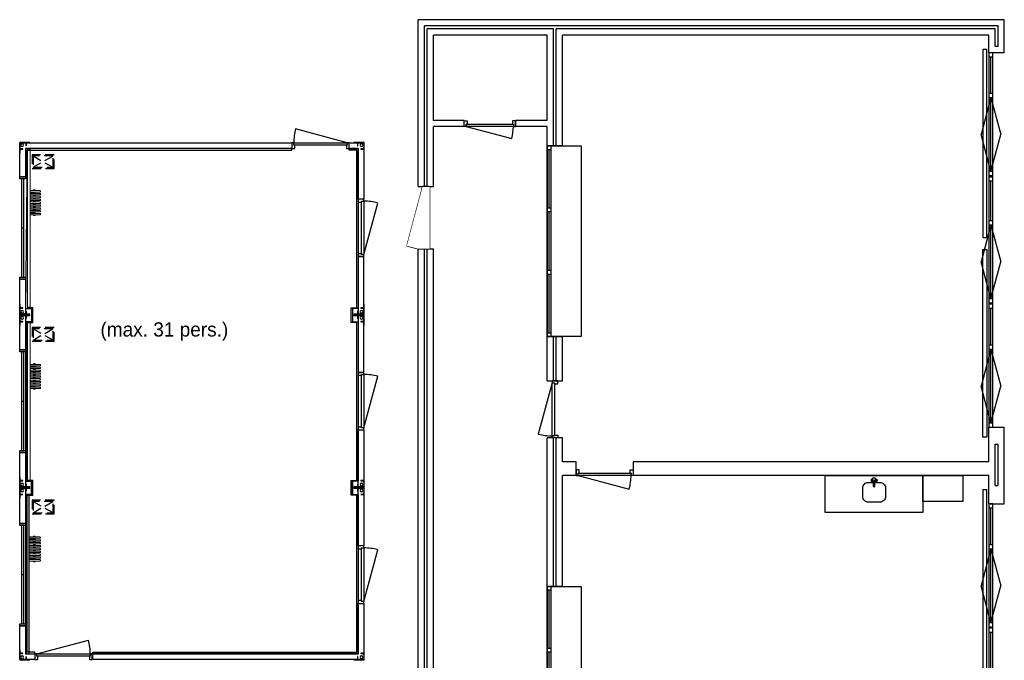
# Model space of a CAD drawing. Header units: millimetres. Extents: x 99042 to 133692, y 60634 to 91186.
# Tile 3 of 3: x 113574 to 130892, y 79927 to 91186. Entities that reach past the tile are written whole.
import ezdxf

# ---------------------------------------------------------------- set-up
doc = ezdxf.new("R2010")
doc.units = ezdxf.units.MM
doc.header["$LTSCALE"] = 100
doc.set_wipeout_variables(frame=1)
doc.linetypes.add('HIDDEN2', pattern=[4.7625, 3.175, -1.5875])
for name, color, linetype, lineweight in [('A-GENM', 8, 'Continuous', 9), ('AL51----_M-EQPM', 1, 'Continuous', 9), ('VT$01----_TEKST', 7, 'Continuous', 13)]:
    doc.layers.add(name, color=color, linetype=linetype, lineweight=lineweight)
for name, color, linetype in [('AL21----_BUITENWAND', 3, 'Continuous'), ('AL22----_BINNENWAND', 2, 'Continuous'), ('AL31----_BUITENKOZIJNEN', 1, 'Continuous'), ('AL32----_BINNENKOZIJNEN', 1, 'Continuous'), ('AL33----_KRUIPLUIKEN', 8, 'HIDDEN2'), ('AL41----_BUITENWAND_AFWERKING', 7, 'Continuous'), ('AL51----_RADIATOREN', 8, 'Continuous'), ('AL74----_KEUKEN', 8, 'Continuous'), ('wipeout', 7, 'Continuous')]:
    doc.layers.add(name, color=color, linetype=linetype)
doc.styles.add('Simplex_IV25_B_3', font='txt', dxfattribs={"height": 250})

# ---------------------------------------------------------------- blocks, each defined once
blk = doc.blocks.new('*U10')
at = {"layer": 'AL32----_BINNENKOZIJNEN'}
blk.add_line((-865, -50), (-62, -265), dxfattribs=at)
for points in [[(-900, 50), (-850, 50), (-850, -9), (-865, -9), (-865, -50), (-900, -50)], [(0, 50), (-50, 50), (-50, -9), (-35, -9), (-35, -50), (0, -50)], [(-865, -50), (-865, -9), (-35, -9), (-35, -50), (-865, -50)]]:
    blk.add_lwpolyline(points, close=True, dxfattribs=at)
blk.add_arc((-915, -50), 880, 345.8426, 0, dxfattribs=at)
blk = doc.blocks.new('*U8')
at = {"layer": 'AL32----_BINNENKOZIJNEN'}
blk.add_line((-965, -50), (-67, -291), dxfattribs=at)
for points in [[(-1000, 50), (-1000, -50), (-965, -50), (-965, -9), (-950, -9), (-950, 50)], [(0, 50), (0, -50), (-35, -50), (-35, -9), (-50, -9), (-50, 50)], [(-965, -9), (-35, -9), (-35, -50), (-965, -50)]]:
    blk.add_lwpolyline(points, close=True, dxfattribs=at)
blk.add_arc((-965, -50), 930, 345, 0, dxfattribs=at)
blk = doc.blocks.new('*U11')
at = {"layer": 'AL31----_BUITENKOZIJNEN'}
blk.add_line((-35, 50), (-1026, 316), dxfattribs=at)
for points in [[(-1100, -50), (-1100, 50), (-1065, 50), (-1065, 9), (-1050, 9), (-1050, -50)], [(-1065, 9), (-35, 9), (-35, 50), (-1065, 50)], [(0, -50), (0, 50), (-35, 50), (-35, 9), (-50, 9), (-50, -50)]]:
    blk.add_lwpolyline(points, close=True, dxfattribs=at)
blk.add_arc((-135, 50), 930, 163.4053, 180, dxfattribs=at)
blk = doc.blocks.new('Kraan02')
for p, q in [((-48, 42), (-20, 26)), ((-43, 59), (-15, 42)), ((-22, 56), (-15, 63)), ((-15, 140), (15, 140)), ((22, 56), (15, 63)), ((43, 59), (15, 42)), ((48, 42), (20, 26))]:
    blk.add_line(p, q)
for points in [[(29, 17), (53, 32), (55, 42), (51, 55), (43, 69), (18, 54), (15, 42), (20, 26), (29, 17), (15, 0), (-15, 0), (-29, 17), (-53, 32), (-55, 42), (-51, 55), (-43, 69), (-18, 54), (-15, 42), (-20, 26), (-29, 17)], [(-53, 32), (-48, 42), (-43, 59), (-43, 69)], [(53, 32), (48, 42), (43, 59), (43, 69)]]:
    blk.add_lwpolyline(points)
blk.add_lwpolyline([(15, 44), (15, 140, 1), (-15, 140), (-15, 44)], format="xyb")
blk.add_lwpolyline([(-15, 140), (-15, 135), (15, 135), (15, 140)], close=True)
blk = doc.blocks.new('NLRS-60-GM-Wandgoot - NLRS-60-GM-Wandgoot-21419921-00 begane grond-BA')
at = {"layer": 'A-GENM'}
for p, q in [((0, -50), (0, 0)), ((2779, 0), (0, 0)), ((0, -50), (2779, -50)), ((2779, 0), (2779, -50))]:
    blk.add_line(p, q, dxfattribs=at)
blk = doc.blocks.new('HVAC_Heaters_Finimetal_Teolys_EN - D6-21368416-00 begane grond-BA')
at = {"layer": 'AL51----_M-EQPM'}
for p, q in [((9406, 20488), (9397, 20488)), ((9397, 20475), (9406, 20475)), ((9617, 20519), (9456, 20519)), ((9456, 20494), (9617, 20494)), ((9513, 20488), (9456, 20488)), ((9456, 20475), (9513, 20475)), ((9617, 20469), (9456, 20469)), ((9456, 20444), (9617, 20444)), ((9511, 20532), (9511, 20519)), ((9541, 20532), (9511, 20532)), ((9511, 20494), (9511, 20482)), ((9511, 20482), (9511, 20469)), ((9511, 20444), (9511, 20432)), ((9541, 20482), (9512, 20482)), ((9512, 20482), (9541, 20482)), ((9541, 20519), (9541, 20532)), ((9541, 20482), (9541, 20494)), ((9541, 20469), (9541, 20482)), ((9541, 20432), (9541, 20444)), ((9622, 20519), (9617, 20519)), ((9617, 20494), (9620, 20494)), ((9622, 20469), (9617, 20469)), ((9617, 20444), (9620, 20444)), ((9634, 20501), (9634, 20513)), ((9634, 20451), (9634, 20463)), ((9617, 20419), (9456, 20419)), ((9456, 20394), (9617, 20394)), ((9617, 20369), (9456, 20369)), ((9456, 20344), (9617, 20344)), ((9617, 20319), (9456, 20319)), ((9456, 20294), (9617, 20294)), ((9617, 20269), (9456, 20269)), ((9511, 20432), (9541, 20432)), ((9511, 20432), (9511, 20419)), ((9541, 20432), (9511, 20432)), ((9511, 20394), (9511, 20382)), ((9511, 20382), (9541, 20382)), ((9511, 20382), (9511, 20369)), ((9541, 20382), (9511, 20382)), ((9511, 20344), (9511, 20332)), ((9511, 20332), (9541, 20332)), ((9511, 20332), (9511, 20319)), ((9541, 20332), (9511, 20332)), ((9511, 20294), (9511, 20282)), ((9511, 20282), (9541, 20282)), ((9511, 20282), (9511, 20269)), ((9541, 20282), (9511, 20282)), ((9541, 20419), (9541, 20432)), ((9541, 20382), (9541, 20394)), ((9541, 20369), (9541, 20382)), ((9541, 20332), (9541, 20344)), ((9541, 20319), (9541, 20332)), ((9541, 20282), (9541, 20294)), ((9541, 20269), (9541, 20282)), ((9622, 20419), (9617, 20419)), ((9617, 20394), (9620, 20394)), ((9622, 20369), (9617, 20369)), ((9617, 20344), (9620, 20344)), ((9622, 20319), (9617, 20319)), ((9617, 20294), (9620, 20294)), ((9622, 20269), (9617, 20269)), ((9634, 20401), (9634, 20413)), ((9634, 20351), (9634, 20363)), ((9634, 20301), (9634, 20313)), ((9634, 20251), (9634, 20263)), ((9406, 20138), (9397, 20138)), ((9397, 20125), (9406, 20125)), ((9456, 20244), (9617, 20244)), ((9617, 20219), (9456, 20219)), ((9456, 20194), (9617, 20194)), ((9617, 20169), (9456, 20169)), ((9456, 20144), (9617, 20144)), ((9513, 20138), (9456, 20138)), ((9456, 20125), (9513, 20125)), ((9617, 20119), (9456, 20119)), ((9456, 20094), (9617, 20094)), ((9511, 20244), (9511, 20232)), ((9511, 20232), (9541, 20232)), ((9511, 20232), (9511, 20219)), ((9541, 20232), (9511, 20232)), ((9511, 20194), (9511, 20182)), ((9511, 20182), (9541, 20182)), ((9511, 20182), (9511, 20169)), ((9541, 20182), (9511, 20182)), ((9511, 20144), (9511, 20132)), ((9511, 20132), (9511, 20119)), ((9511, 20094), (9511, 20082)), ((9512, 20132), (9541, 20132)), ((9541, 20132), (9512, 20132)), ((9541, 20232), (9541, 20244)), ((9541, 20219), (9541, 20232)), ((9541, 20182), (9541, 20194)), ((9541, 20169), (9541, 20182)), ((9541, 20132), (9541, 20144)), ((9541, 20119), (9541, 20132)), ((9541, 20082), (9541, 20094)), ((9617, 20244), (9620, 20244)), ((9622, 20219), (9617, 20219)), ((9617, 20194), (9620, 20194)), ((9622, 20169), (9617, 20169)), ((9617, 20144), (9620, 20144)), ((9622, 20119), (9617, 20119)), ((9617, 20094), (9620, 20094)), ((9634, 20201), (9634, 20213)), ((9634, 20151), (9634, 20163)), ((9634, 20101), (9634, 20113)), ((9511, 20082), (9541, 20082))]:
    blk.add_line(p, q, dxfattribs=at)
at = {"layer": 'AL51----_M-EQPM', "flags": 128}
for points in [[(9628, 20519), (9624, 20519), (9617, 20519)], [(9617, 20494), (9625, 20494), (9627, 20494)], [(9628, 20469), (9624, 20469), (9617, 20469)], [(9617, 20444), (9625, 20444), (9627, 20444)], [(9621, 20519), (9626, 20519), (9628, 20519)], [(9627, 20494), (9623, 20494), (9621, 20494)], [(9621, 20469), (9626, 20469), (9628, 20469)], [(9627, 20444), (9623, 20444), (9621, 20444)], [(9634, 20501), (9631, 20495), (9627, 20494)], [(9634, 20451), (9631, 20445), (9627, 20444)], [(9628, 20519), (9633, 20516), (9634, 20513)], [(9628, 20469), (9633, 20466), (9634, 20463)], [(9628, 20419), (9624, 20419), (9617, 20419)], [(9617, 20394), (9625, 20394), (9627, 20394)], [(9628, 20369), (9624, 20369), (9617, 20369)], [(9617, 20344), (9625, 20344), (9627, 20344)], [(9628, 20319), (9624, 20319), (9617, 20319)], [(9617, 20294), (9625, 20294), (9627, 20294)], [(9628, 20269), (9624, 20269), (9617, 20269)], [(9621, 20419), (9626, 20419), (9628, 20419)], [(9627, 20394), (9623, 20394), (9621, 20394)], [(9621, 20369), (9626, 20369), (9628, 20369)], [(9627, 20344), (9623, 20344), (9621, 20344)], [(9621, 20319), (9626, 20319), (9628, 20319)], [(9627, 20294), (9623, 20294), (9621, 20294)], [(9621, 20269), (9626, 20269), (9628, 20269)], [(9634, 20401), (9631, 20395), (9627, 20394)], [(9634, 20351), (9631, 20345), (9627, 20344)], [(9634, 20301), (9631, 20295), (9627, 20294)], [(9628, 20419), (9633, 20416), (9634, 20413)], [(9628, 20369), (9633, 20366), (9634, 20363)], [(9628, 20319), (9633, 20316), (9634, 20313)], [(9628, 20269), (9633, 20266), (9634, 20263)], [(9617, 20244), (9625, 20244), (9627, 20244)], [(9628, 20219), (9624, 20219), (9617, 20219)], [(9617, 20194), (9625, 20194), (9627, 20194)], [(9628, 20169), (9624, 20169), (9617, 20169)], [(9617, 20144), (9625, 20144), (9627, 20144)], [(9628, 20119), (9624, 20119), (9617, 20119)], [(9617, 20094), (9625, 20094), (9627, 20094)], [(9627, 20244), (9623, 20244), (9621, 20244)], [(9621, 20219), (9626, 20219), (9628, 20219)], [(9627, 20194), (9623, 20194), (9621, 20194)], [(9621, 20169), (9626, 20169), (9628, 20169)], [(9627, 20144), (9623, 20144), (9621, 20144)], [(9621, 20119), (9626, 20119), (9628, 20119)], [(9627, 20094), (9623, 20094), (9621, 20094)], [(9634, 20251), (9631, 20245), (9627, 20244)], [(9634, 20201), (9631, 20195), (9627, 20194)], [(9634, 20151), (9631, 20145), (9627, 20144)], [(9634, 20101), (9631, 20095), (9627, 20094)], [(9628, 20219), (9633, 20216), (9634, 20213)], [(9628, 20169), (9633, 20166), (9634, 20163)], [(9628, 20119), (9633, 20116), (9634, 20113)]]:
    blk.add_lwpolyline(points, dxfattribs=at)
blk = doc.blocks.new('NLRS-28 -Frame CU unit - NLRS-28-SF-Frame CU unit 6x3 m-23659797-00 begane grond-BA')
at = {"layer": 'AL21----_BUITENWAND'}
for p, q in [((0, 3020), (0, 2842)), ((180, 3022), (2, 3022)), ((4, 2842), (4, 3016)), ((6, 3018), (180, 3018)), ((114, 3018), (86, 3018)), ((86, 3018), (86, 3014)), ((86, 3014), (110, 3014)), ((112, 3012), (112, 2964)), ((112, 2964), (116, 2964)), ((116, 2964), (116, 3016)), ((180, 3018), (180, 3022)), ((6056, 3022), (5878, 3022)), ((5878, 3022), (5878, 3018)), ((5878, 3018), (6052, 3018)), ((5942, 3016), (5942, 2964)), ((5942, 2964), (5946, 2964)), ((5972, 3018), (5944, 3018)), ((5946, 2964), (5946, 3012)), ((5948, 3014), (5972, 3014)), ((5972, 3014), (5972, 3018)), ((6054, 3016), (6054, 2842)), ((6058, 2842), (6058, 3020)), ((0, 2842), (4, 2842)), ((8, 2935), (4, 2935)), ((4, 2935), (4, 2908)), ((6, 2905), (58, 2905)), ((8, 2912), (8, 2935)), ((58, 2909), (11, 2909)), ((58, 2905), (58, 2909)), ((6047, 2909), (6000, 2909)), ((6000, 2909), (6000, 2905)), ((6000, 2905), (6052, 2905)), ((6054, 2935), (6050, 2935)), ((6050, 2935), (6050, 2912)), ((6054, 2908), (6054, 2935)), ((6054, 2842), (6058, 2842)), ((4, 180), (0, 180)), ((0, 180), (0, 2)), ((4, 6), (4, 180)), ((6058, 180), (6054, 180)), ((6054, 180), (6054, 6)), ((6058, 2), (6058, 180)), ((4, 114), (4, 86)), ((4, 86), (8, 86)), ((58, 116), (6, 116)), ((180, 4), (6, 4)), ((8, 86), (8, 110)), ((11, 112), (58, 112)), ((58, 112), (58, 116)), ((110, 8), (86, 8)), ((86, 8), (86, 4)), ((86, 4), (114, 4)), ((116, 58), (112, 58)), ((112, 58), (112, 10)), ((116, 6), (116, 58)), ((180, 0), (180, 4)), ((6052, 4), (5878, 4)), ((5878, 4), (5878, 0)), ((5946, 58), (5942, 58)), ((5942, 58), (5942, 6)), ((5944, 4), (5972, 4)), ((5946, 10), (5946, 58)), ((5972, 8), (5948, 8)), ((5972, 4), (5972, 8)), ((6052, 116), (6000, 116)), ((6000, 116), (6000, 112)), ((6000, 112), (6047, 112)), ((6050, 110), (6050, 86)), ((6050, 86), (6054, 86)), ((6054, 86), (6054, 114)), ((2, 0), (180, 0)), ((5878, 0), (6056, 0))]:
    blk.add_line(p, q, dxfattribs=at)
for centre, radius, start, end in [((2, 3020), 2.05, 90, 180), ((6, 3016), 1.95, 90, 180), ((45, 2977), 25, 360, 180), ((45, 2977), 25, 180, 360), ((110, 3012), 2.49, 0, 90), ((114, 3016), 2.01, 360, 90), ((5944, 3016), 2.01, 90, 180), ((5948, 3012), 2.49, 90, 180), ((6013, 2977), 25, 0, 180), ((6013, 2977), 25, 180, 0), ((6052, 3016), 1.95, 0, 90), ((6056, 3020), 2.05, 0, 90), ((6, 2908), 2.14, 180, 270), ((11, 2912), 2.54, 180, 270), ((6047, 2912), 2.54, 270, 0), ((6052, 2908), 2.14, 270, 0), ((2, 2), 2.05, 180, 270), ((6, 114), 2.14, 90, 180), ((6, 6), 1.95, 180, 270), ((11, 110), 2.54, 90, 180), ((45, 45), 25, 360, 180), ((45, 45), 25, 180, 360), ((110, 10), 2.49, 270, 360), ((114, 6), 2.01, 270, 0), ((5944, 6), 2.01, 180, 270), ((5948, 10), 2.49, 180, 270), ((6013, 45), 25, 360, 180), ((6013, 45), 25, 180, 360), ((6047, 110), 2.54, 0, 90), ((6052, 114), 2.14, 360, 90), ((6052, 6), 1.95, 270, 0), ((6056, 2), 2.05, 270, 0)]:
    blk.add_arc(centre, radius, start, end, dxfattribs=at)
blk = doc.blocks.new('NLRS-60-GM-Wandgoot - NLRS-60-GM-Wandgoot-21676815-00 begane grond-BA')
at = {"layer": 'A-GENM'}
for p, q in [((0, -50), (0, 0)), ((2788, 0), (0, 0)), ((0, -50), (2788, -50)), ((2788, 0), (2788, -50))]:
    blk.add_line(p, q, dxfattribs=at)
blk = doc.blocks.new('HVAC_Heaters_Finimetal_Teolys_EN - D6-V2-00 begane grond-BA')
at = {"layer": 'AL51----_M-EQPM'}
for p, q in [((9406, 17434), (9397, 17434)), ((9397, 17421), (9406, 17421)), ((9617, 17465), (9456, 17465)), ((9456, 17440), (9617, 17440)), ((9513, 17434), (9456, 17434)), ((9456, 17421), (9513, 17421)), ((9617, 17415), (9456, 17415)), ((9456, 17390), (9617, 17390)), ((9617, 17365), (9456, 17365)), ((9456, 17340), (9617, 17340)), ((9511, 17478), (9511, 17465)), ((9541, 17478), (9511, 17478)), ((9511, 17440), (9511, 17428)), ((9511, 17428), (9511, 17415)), ((9511, 17390), (9511, 17378)), ((9511, 17378), (9541, 17378)), ((9511, 17378), (9511, 17365)), ((9541, 17378), (9511, 17378)), ((9511, 17340), (9511, 17328)), ((9511, 17328), (9541, 17328)), ((9511, 17328), (9511, 17315)), ((9541, 17328), (9511, 17328)), ((9541, 17428), (9512, 17428)), ((9512, 17428), (9541, 17428)), ((9541, 17465), (9541, 17478)), ((9541, 17428), (9541, 17440)), ((9541, 17415), (9541, 17428)), ((9541, 17378), (9541, 17390)), ((9541, 17365), (9541, 17378)), ((9541, 17328), (9541, 17340)), ((9541, 17315), (9541, 17328)), ((9622, 17465), (9617, 17465)), ((9617, 17440), (9620, 17440)), ((9622, 17415), (9617, 17415)), ((9617, 17390), (9620, 17390)), ((9622, 17365), (9617, 17365)), ((9617, 17340), (9620, 17340)), ((9634, 17447), (9634, 17459)), ((9634, 17397), (9634, 17409)), ((9634, 17347), (9634, 17359)), ((9617, 17315), (9456, 17315)), ((9456, 17290), (9617, 17290)), ((9617, 17265), (9456, 17265)), ((9456, 17240), (9617, 17240)), ((9617, 17215), (9456, 17215)), ((9456, 17190), (9617, 17190)), ((9617, 17165), (9456, 17165)), ((9511, 17289), (9511, 17278)), ((9511, 17278), (9541, 17278)), ((9511, 17278), (9511, 17265)), ((9541, 17278), (9511, 17278)), ((9511, 17240), (9511, 17228)), ((9511, 17228), (9541, 17228)), ((9511, 17228), (9511, 17215)), ((9541, 17228), (9511, 17228)), ((9511, 17190), (9511, 17178)), ((9511, 17178), (9541, 17178)), ((9511, 17178), (9511, 17165)), ((9541, 17178), (9511, 17178)), ((9541, 17278), (9541, 17289)), ((9541, 17265), (9541, 17278)), ((9541, 17228), (9541, 17240)), ((9541, 17215), (9541, 17228)), ((9541, 17178), (9541, 17190)), ((9541, 17165), (9541, 17178)), ((9622, 17315), (9617, 17315)), ((9617, 17290), (9620, 17290)), ((9622, 17265), (9617, 17265)), ((9617, 17240), (9620, 17240)), ((9622, 17215), (9617, 17215)), ((9617, 17190), (9620, 17190)), ((9622, 17165), (9617, 17165)), ((9634, 17297), (9634, 17309)), ((9634, 17247), (9634, 17259)), ((9634, 17197), (9634, 17209)), ((9634, 17147), (9634, 17159)), ((9406, 17084), (9397, 17084)), ((9397, 17071), (9406, 17071)), ((9456, 17140), (9617, 17140)), ((9617, 17115), (9456, 17115)), ((9456, 17090), (9617, 17090)), ((9513, 17084), (9456, 17084)), ((9456, 17071), (9513, 17071)), ((9617, 17065), (9456, 17065)), ((9456, 17040), (9617, 17040)), ((9511, 17140), (9511, 17128)), ((9511, 17128), (9541, 17128)), ((9511, 17128), (9511, 17115)), ((9541, 17128), (9511, 17128)), ((9511, 17090), (9511, 17078)), ((9511, 17078), (9511, 17065)), ((9511, 17040), (9511, 17028)), ((9511, 17028), (9541, 17028)), ((9512, 17078), (9541, 17078)), ((9541, 17078), (9512, 17078)), ((9541, 17128), (9541, 17140)), ((9541, 17115), (9541, 17128)), ((9541, 17078), (9541, 17090)), ((9541, 17065), (9541, 17078)), ((9541, 17028), (9541, 17040)), ((9617, 17140), (9620, 17140)), ((9622, 17115), (9617, 17115)), ((9617, 17090), (9620, 17090)), ((9622, 17065), (9617, 17065)), ((9617, 17040), (9620, 17040)), ((9634, 17097), (9634, 17109)), ((9634, 17047), (9634, 17059))]:
    blk.add_line(p, q, dxfattribs=at)
at = {"layer": 'AL51----_M-EQPM', "flags": 128}
for points in [[(9628, 17465), (9624, 17465), (9617, 17465)], [(9617, 17440), (9625, 17440), (9627, 17440)], [(9628, 17415), (9624, 17415), (9617, 17415)], [(9617, 17390), (9625, 17390), (9627, 17390)], [(9628, 17365), (9624, 17365), (9617, 17365)], [(9617, 17340), (9625, 17340), (9627, 17340)], [(9621, 17465), (9626, 17465), (9628, 17465)], [(9627, 17440), (9623, 17440), (9621, 17440)], [(9621, 17415), (9626, 17415), (9628, 17415)], [(9627, 17390), (9623, 17390), (9621, 17390)], [(9621, 17365), (9626, 17365), (9628, 17365)], [(9627, 17340), (9623, 17340), (9621, 17340)], [(9634, 17447), (9631, 17441), (9627, 17440)], [(9634, 17397), (9631, 17391), (9627, 17390)], [(9634, 17347), (9631, 17341), (9627, 17340)], [(9628, 17465), (9633, 17462), (9634, 17459)], [(9628, 17415), (9633, 17412), (9634, 17409)], [(9628, 17365), (9633, 17362), (9634, 17359)], [(9628, 17315), (9624, 17315), (9617, 17315)], [(9617, 17290), (9625, 17290), (9627, 17290)], [(9628, 17265), (9624, 17265), (9617, 17265)], [(9617, 17240), (9625, 17240), (9627, 17240)], [(9628, 17215), (9624, 17215), (9617, 17215)], [(9617, 17190), (9625, 17190), (9627, 17190)], [(9628, 17165), (9624, 17165), (9617, 17165)], [(9621, 17315), (9626, 17315), (9628, 17315)], [(9627, 17290), (9623, 17290), (9621, 17290)], [(9621, 17265), (9626, 17265), (9628, 17265)], [(9627, 17240), (9623, 17240), (9621, 17240)], [(9621, 17215), (9626, 17215), (9628, 17215)], [(9627, 17190), (9623, 17190), (9621, 17190)], [(9621, 17165), (9626, 17165), (9628, 17165)], [(9634, 17297), (9631, 17291), (9627, 17290)], [(9634, 17247), (9631, 17241), (9627, 17240)], [(9634, 17197), (9631, 17191), (9627, 17190)], [(9634, 17147), (9631, 17141), (9627, 17140)], [(9628, 17315), (9633, 17312), (9634, 17309)], [(9628, 17265), (9633, 17262), (9634, 17259)], [(9628, 17215), (9633, 17212), (9634, 17209)], [(9628, 17165), (9633, 17162), (9634, 17159)], [(9617, 17140), (9625, 17140), (9627, 17140)], [(9628, 17115), (9624, 17115), (9617, 17115)], [(9617, 17090), (9625, 17090), (9627, 17090)], [(9628, 17065), (9624, 17065), (9617, 17065)], [(9617, 17040), (9625, 17040), (9627, 17040)], [(9627, 17140), (9623, 17140), (9621, 17140)], [(9621, 17115), (9626, 17115), (9628, 17115)], [(9627, 17090), (9623, 17090), (9621, 17090)], [(9621, 17065), (9626, 17065), (9628, 17065)], [(9627, 17040), (9623, 17040), (9621, 17040)], [(9634, 17097), (9631, 17091), (9627, 17090)], [(9634, 17047), (9631, 17041), (9627, 17040)], [(9628, 17115), (9633, 17112), (9634, 17109)], [(9628, 17065), (9633, 17062), (9634, 17059)]]:
    blk.add_lwpolyline(points, dxfattribs=at)
blk = doc.blocks.new('NLRS-60-GM-Wandgoot - NLRS-60-GM-Wandgoot-21676842-00 begane grond-BA')
at = {"layer": 'A-GENM'}
for p in [(0, -46), (2780, 0)]:
    blk.add_line(p, (0, 0), dxfattribs=at)
blk = doc.blocks.new('HVAC_Heaters_Finimetal_Teolys_EN - D6-21422365-00 begane grond-BA')
at = {"layer": 'AL51----_M-EQPM'}
for p, q in [((9436, 14433), (9434, 14433)), ((9436, 14433), (9434, 14433)), ((9434, 14408), (9436, 14408)), ((9434, 14408), (9436, 14408)), ((9513, 14402), (9434, 14402)), ((9434, 14389), (9513, 14389)), ((9436, 14383), (9434, 14383)), ((9436, 14383), (9434, 14383)), ((9617, 14433), (9436, 14433)), ((9436, 14408), (9617, 14408)), ((9617, 14383), (9436, 14383)), ((9511, 14446), (9511, 14433)), ((9541, 14446), (9511, 14446)), ((9511, 14408), (9511, 14396)), ((9511, 14396), (9511, 14383)), ((9541, 14396), (9512, 14396)), ((9512, 14396), (9541, 14396)), ((9541, 14433), (9541, 14446)), ((9541, 14396), (9541, 14408)), ((9541, 14383), (9541, 14396)), ((9620, 14433), (9617, 14433)), ((9617, 14408), (9622, 14408)), ((9620, 14383), (9617, 14383)), ((9634, 14414), (9634, 14426)), ((9634, 14364), (9634, 14376)), ((9434, 14358), (9436, 14358)), ((9434, 14358), (9436, 14358)), ((9436, 14333), (9434, 14333)), ((9436, 14333), (9434, 14333)), ((9434, 14308), (9436, 14308)), ((9434, 14308), (9436, 14308)), ((9436, 14283), (9434, 14283)), ((9436, 14283), (9434, 14283)), ((9434, 14258), (9436, 14258)), ((9434, 14258), (9436, 14258)), ((9436, 14233), (9434, 14233)), ((9436, 14233), (9434, 14233)), ((9434, 14208), (9436, 14208)), ((9434, 14208), (9436, 14208)), ((9436, 14358), (9617, 14358)), ((9617, 14333), (9436, 14333)), ((9436, 14308), (9617, 14308)), ((9617, 14283), (9436, 14283)), ((9436, 14258), (9617, 14258)), ((9617, 14233), (9436, 14233)), ((9436, 14208), (9617, 14208)), ((9511, 14358), (9511, 14346)), ((9511, 14346), (9511, 14333)), ((9541, 14346), (9511, 14346)), ((9511, 14346), (9541, 14346)), ((9511, 14308), (9511, 14296)), ((9511, 14296), (9511, 14283)), ((9541, 14296), (9511, 14296)), ((9511, 14296), (9541, 14296)), ((9511, 14258), (9511, 14246)), ((9511, 14246), (9511, 14233)), ((9541, 14246), (9511, 14246)), ((9511, 14246), (9541, 14246)), ((9511, 14208), (9511, 14196)), ((9541, 14346), (9541, 14358)), ((9541, 14333), (9541, 14346)), ((9541, 14296), (9541, 14308)), ((9541, 14283), (9541, 14296)), ((9541, 14246), (9541, 14258)), ((9541, 14233), (9541, 14246)), ((9541, 14196), (9541, 14208)), ((9617, 14358), (9622, 14358)), ((9620, 14333), (9617, 14333)), ((9617, 14308), (9622, 14308)), ((9620, 14283), (9617, 14283)), ((9617, 14258), (9622, 14258)), ((9620, 14233), (9617, 14233)), ((9617, 14208), (9622, 14208)), ((9634, 14314), (9634, 14326)), ((9634, 14264), (9634, 14276)), ((9634, 14214), (9634, 14226)), ((9436, 14183), (9434, 14183)), ((9436, 14183), (9434, 14183)), ((9434, 14158), (9436, 14158)), ((9434, 14158), (9436, 14158)), ((9436, 14133), (9434, 14133)), ((9436, 14133), (9434, 14133)), ((9434, 14108), (9436, 14108)), ((9434, 14108), (9436, 14108)), ((9436, 14083), (9434, 14083)), ((9436, 14083), (9434, 14083)), ((9434, 14058), (9436, 14058)), ((9434, 14058), (9436, 14058)), ((9513, 14052), (9434, 14052)), ((9434, 14039), (9513, 14039)), ((9436, 14033), (9434, 14033)), ((9436, 14033), (9434, 14033)), ((9617, 14183), (9436, 14183)), ((9436, 14158), (9617, 14158)), ((9617, 14133), (9436, 14133)), ((9436, 14108), (9617, 14108)), ((9617, 14083), (9436, 14083)), ((9436, 14058), (9617, 14058)), ((9617, 14033), (9436, 14033)), ((9511, 14196), (9511, 14183)), ((9541, 14196), (9511, 14196)), ((9511, 14196), (9541, 14196)), ((9511, 14158), (9511, 14146)), ((9511, 14146), (9511, 14133)), ((9541, 14146), (9511, 14146)), ((9511, 14146), (9541, 14146)), ((9511, 14108), (9511, 14096)), ((9511, 14096), (9511, 14083)), ((9541, 14096), (9511, 14096)), ((9511, 14096), (9541, 14096)), ((9511, 14058), (9511, 14046)), ((9511, 14046), (9511, 14033)), ((9512, 14046), (9541, 14046)), ((9541, 14046), (9512, 14046)), ((9541, 14183), (9541, 14196)), ((9541, 14146), (9541, 14158)), ((9541, 14133), (9541, 14146)), ((9541, 14096), (9541, 14108)), ((9541, 14083), (9541, 14096)), ((9541, 14046), (9541, 14058)), ((9541, 14033), (9541, 14046)), ((9620, 14183), (9617, 14183)), ((9617, 14158), (9622, 14158)), ((9620, 14133), (9617, 14133)), ((9617, 14108), (9622, 14108)), ((9620, 14083), (9617, 14083)), ((9617, 14058), (9622, 14058)), ((9620, 14033), (9617, 14033)), ((9634, 14164), (9634, 14176)), ((9634, 14114), (9634, 14126)), ((9634, 14064), (9634, 14076)), ((9434, 14008), (9436, 14008)), ((9434, 14008), (9436, 14008)), ((9436, 14008), (9617, 14008)), ((9511, 14008), (9511, 13996)), ((9511, 13996), (9541, 13996)), ((9541, 13996), (9541, 14008)), ((9617, 14008), (9622, 14008)), ((9634, 14014), (9634, 14026))]:
    blk.add_line(p, q, dxfattribs=at)
at = {"layer": 'AL51----_M-EQPM', "flags": 128}
for points in [[(9627, 14433), (9623, 14433), (9617, 14433)], [(9617, 14408), (9626, 14408), (9628, 14408)], [(9627, 14383), (9623, 14383), (9617, 14383)], [(9621, 14433), (9625, 14433), (9627, 14433)], [(9628, 14408), (9624, 14408), (9621, 14408)], [(9621, 14383), (9625, 14383), (9627, 14383)], [(9627, 14433), (9633, 14430), (9634, 14426)], [(9627, 14383), (9633, 14380), (9634, 14376)], [(9634, 14414), (9631, 14409), (9628, 14408)], [(9617, 14358), (9626, 14358), (9628, 14358)], [(9627, 14333), (9623, 14333), (9617, 14333)], [(9617, 14308), (9626, 14308), (9628, 14308)], [(9627, 14283), (9623, 14283), (9617, 14283)], [(9617, 14258), (9626, 14258), (9628, 14258)], [(9627, 14233), (9623, 14233), (9617, 14233)], [(9617, 14208), (9626, 14208), (9628, 14208)], [(9628, 14358), (9624, 14358), (9621, 14358)], [(9621, 14333), (9625, 14333), (9627, 14333)], [(9628, 14308), (9624, 14308), (9621, 14308)], [(9621, 14283), (9625, 14283), (9627, 14283)], [(9628, 14258), (9624, 14258), (9621, 14258)], [(9621, 14233), (9625, 14233), (9627, 14233)], [(9628, 14208), (9624, 14208), (9621, 14208)], [(9627, 14333), (9633, 14330), (9634, 14326)], [(9627, 14283), (9633, 14280), (9634, 14276)], [(9627, 14233), (9633, 14230), (9634, 14226)], [(9634, 14364), (9631, 14359), (9628, 14358)], [(9634, 14314), (9631, 14309), (9628, 14308)], [(9634, 14264), (9631, 14259), (9628, 14258)], [(9634, 14214), (9631, 14209), (9628, 14208)], [(9627, 14183), (9623, 14183), (9617, 14183)], [(9617, 14158), (9626, 14158), (9628, 14158)], [(9627, 14133), (9623, 14133), (9617, 14133)], [(9617, 14108), (9626, 14108), (9628, 14108)], [(9627, 14083), (9623, 14083), (9617, 14083)], [(9617, 14058), (9626, 14058), (9628, 14058)], [(9627, 14033), (9623, 14033), (9617, 14033)], [(9621, 14183), (9625, 14183), (9627, 14183)], [(9628, 14158), (9624, 14158), (9621, 14158)], [(9621, 14133), (9625, 14133), (9627, 14133)], [(9628, 14108), (9624, 14108), (9621, 14108)], [(9621, 14083), (9625, 14083), (9627, 14083)], [(9628, 14058), (9624, 14058), (9621, 14058)], [(9621, 14033), (9625, 14033), (9627, 14033)], [(9627, 14183), (9633, 14180), (9634, 14176)], [(9627, 14133), (9633, 14130), (9634, 14126)], [(9627, 14083), (9633, 14080), (9634, 14076)], [(9627, 14033), (9633, 14030), (9634, 14026)], [(9634, 14164), (9631, 14159), (9628, 14158)], [(9634, 14114), (9631, 14109), (9628, 14108)], [(9634, 14064), (9631, 14059), (9628, 14058)], [(9617, 14008), (9626, 14008), (9628, 14008)], [(9628, 14008), (9624, 14008), (9621, 14008)], [(9634, 14014), (9631, 14009), (9628, 14008)]]:
    blk.add_lwpolyline(points, dxfattribs=at)
blk = doc.blocks.new('*U52')
at = {"layer": 'AL31----_BUITENKOZIJNEN'}
for points in [[(-1800, 50), (-1765, 50), (-1765, -50), (-1800, -50)], [(-1765, 21), (-1765, -21), (-35, -21), (-35, 21)], [(-35, 50), (0, 50), (0, -50), (-35, -50)]]:
    blk.add_lwpolyline(points, close=True, dxfattribs=at)
blk.add_lwpolyline([(-900, 21), (-900, -21)], dxfattribs=at)
blk = doc.blocks.new('*U51')
at = {"layer": 'AL31----_BUITENKOZIJNEN'}
for points in [[(-1010, -50), (-975, -50), (-975, -9), (-960, -9), (-960, 50), (-1010, 50)], [(-50, 50), (-50, -9), (-35, -9), (-35, -50), (0, -50), (0, 50)], [(-975, -9), (-35, -9), (-35, -50), (-975, -50)]]:
    blk.add_lwpolyline(points, close=True, dxfattribs=at)
blk.add_lwpolyline([(-975, -50), (-67, -293)], dxfattribs=at)
blk.add_arc((-975, -50), 940, 345, 0, dxfattribs=at)
blk = doc.blocks.new('NLRS-28 -Frame CU unit - NLRS-28-SF-Frame CU unit 6x3 m-V8-00 begane grond-BA')
at = {"layer": 'AL41----_BUITENWAND_AFWERKING'}
for p, q in [((0, 3020), (0, 2842)), ((180, 3022), (2, 3022)), ((4, 2842), (4, 3016)), ((6, 3018), (180, 3018)), ((114, 3018), (86, 3018)), ((86, 3018), (86, 3014)), ((86, 3014), (110, 3014)), ((112, 3012), (112, 2964)), ((112, 2964), (116, 2964)), ((116, 2964), (116, 3016)), ((180, 3018), (180, 3022)), ((6056, 3022), (5878, 3022)), ((5878, 3022), (5878, 3018)), ((5878, 3018), (6052, 3018)), ((5942, 3016), (5942, 2964)), ((5942, 2964), (5946, 2964)), ((5972, 3018), (5944, 3018)), ((5946, 2964), (5946, 3012)), ((5948, 3014), (5972, 3014)), ((5972, 3014), (5972, 3018)), ((6054, 3016), (6054, 2842)), ((6058, 2842), (6058, 3020)), ((0, 2842), (4, 2842)), ((8, 2935), (4, 2935)), ((4, 2935), (4, 2908)), ((6, 2905), (58, 2905)), ((8, 2912), (8, 2935)), ((58, 2909), (11, 2909)), ((58, 2905), (58, 2909)), ((6047, 2909), (6000, 2909)), ((6000, 2909), (6000, 2905)), ((6000, 2905), (6052, 2905)), ((6054, 2935), (6050, 2935)), ((6050, 2935), (6050, 2912)), ((6054, 2908), (6054, 2935)), ((6054, 2842), (6058, 2842)), ((4, 180), (0, 180)), ((0, 180), (0, 2)), ((4, 6), (4, 180)), ((6058, 180), (6054, 180)), ((6054, 180), (6054, 6)), ((6058, 2), (6058, 180)), ((4, 114), (4, 86)), ((4, 86), (8, 86)), ((58, 116), (6, 116)), ((180, 4), (6, 4)), ((8, 86), (8, 110)), ((11, 112), (58, 112)), ((58, 112), (58, 116)), ((110, 8), (86, 8)), ((86, 8), (86, 4)), ((86, 4), (114, 4)), ((116, 58), (112, 58)), ((112, 58), (112, 10)), ((116, 6), (116, 58)), ((180, 0), (180, 4)), ((6052, 4), (5878, 4)), ((5878, 4), (5878, 0)), ((5946, 58), (5942, 58)), ((5942, 58), (5942, 6)), ((5944, 4), (5972, 4)), ((5946, 10), (5946, 58)), ((5972, 8), (5948, 8)), ((5972, 4), (5972, 8)), ((6052, 116), (6000, 116)), ((6000, 116), (6000, 112)), ((6000, 112), (6047, 112)), ((6050, 110), (6050, 86)), ((6050, 86), (6054, 86)), ((6054, 86), (6054, 114)), ((2, 0), (180, 0)), ((5878, 0), (6056, 0))]:
    blk.add_line(p, q, dxfattribs=at)
for centre, radius, start, end in [((2, 3020), 2.05, 90, 180), ((6, 3016), 1.95, 90, 180), ((45, 2977), 25, 360, 180), ((45, 2977), 25, 180, 360), ((110, 3012), 2.49, 0, 90), ((114, 3016), 2.01, 360, 90), ((5944, 3016), 2.01, 90, 180), ((5948, 3012), 2.49, 90, 180), ((6013, 2977), 25, 0, 180), ((6013, 2977), 25, 180, 0), ((6052, 3016), 1.95, 0, 90), ((6056, 3020), 2.05, 0, 90), ((6, 2908), 2.14, 180, 270), ((11, 2912), 2.54, 180, 270), ((6047, 2912), 2.54, 270, 0), ((6052, 2908), 2.14, 270, 0), ((2, 2), 2.05, 180, 270), ((6, 114), 2.14, 90, 180), ((6, 6), 1.95, 180, 270), ((11, 110), 2.54, 90, 180), ((45, 45), 25, 360, 180), ((45, 45), 25, 180, 360), ((110, 10), 2.49, 270, 360), ((114, 6), 2.01, 270, 0), ((5944, 6), 2.01, 180, 270), ((5948, 10), 2.49, 180, 270), ((6013, 45), 25, 360, 180), ((6013, 45), 25, 180, 360), ((6047, 110), 2.54, 0, 90), ((6052, 114), 2.14, 360, 90), ((6052, 6), 1.95, 270, 0), ((6056, 2), 2.05, 270, 0)]:
    blk.add_arc(centre, radius, start, end, dxfattribs=at)
blk = doc.blocks.new('*U54')
at = {"layer": 'AL31----_BUITENKOZIJNEN'}
for points in [[(-1010, -50), (-975, -50), (-975, -9), (-960, -9), (-960, 50), (-1010, 50)], [(-50, 50), (-50, -9), (-35, -9), (-35, -50), (0, -50), (0, 50)], [(-975, -9), (-35, -9), (-35, -50), (-975, -50)]]:
    blk.add_lwpolyline(points, close=True, dxfattribs=at)
blk.add_lwpolyline([(-35, -50), (-943, -293)], dxfattribs=at)
blk.add_arc((-35, -51), 940, 179.3871, 194.9263, dxfattribs=at)
blk = doc.blocks.new('33_kruipluik_350x200')
at = {"layer": 'AL33----_KRUIPLUIKEN', "ltscale": 0.5}
for p, q in [((-175, -100), (175, 100)), ((-175, 100), (175, -100))]:
    blk.add_line(p, q, dxfattribs=at)
for points in [[(-195, -120), (195, -120), (195, 120), (-195, 120)], [(-175, -100), (175, -100), (175, 100), (-175, 100)]]:
    blk.add_lwpolyline(points, close=True, dxfattribs=at)
blk = doc.blocks.new('wb_portocabine')
at = {"layer": 'AL21----_BUITENWAND'}
for points in [[(105, 17600), (5, 17600), (5, 18198), (4787, 18198), (4787, 18098), (105, 18098)], [(5954, 17205), (5954, 18098), (5797, 18098), (5797, 18198), (6054, 18198), (6054, 17205)], [(6054, 16195), (5954, 16195), (5954, 14160), (6054, 14160)], [(5, 14555), (5, 15799), (105, 15799), (105, 14555)], [(6054, 11111), (5954, 11111), (5954, 13150), (6054, 13150)], [(5, 12755), (105, 12755), (105, 11507), (5, 11507)], [(6054, 10101), (6054, 9112), (1288, 9112), (1288, 9212), (5954, 9212), (5954, 10101)], [(105, 9707), (105, 9212), (267, 9212), (267, 9112), (5, 9112), (5, 9707)]]:
    blk.add_lwpolyline(points, close=True, dxfattribs=at)
at = {"layer": 'AL41----_BUITENWAND_AFWERKING'}
for points in [[(4784, 18065), (4784, 18098), (105, 18098), (105, 17600), (130, 17600), (129, 18065)], [(5797, 18098), (5954, 18098), (5954, 15285), (5854, 15285), (5854, 15050), (5954, 15050), (5954, 12249), (5854, 12249), (5854, 12014), (5854, 12249), (5854, 12014), (5954, 12014), (5954, 9212), (1288, 9212), (1288, 9245), (5930, 9245), (5930, 12002), (5830, 12002), (5830, 12261), (5930, 12261), (5930, 15038), (5830, 15038), (5830, 15297), (5930, 15297), (5930, 18065), (5797, 18065)]]:
    blk.add_lwpolyline(points, close=True, dxfattribs=at)
blk.add_lwpolyline([(130, 18085), (105, 15285), (206, 15285), (206, 15050), (105, 15050), (105, 12249), (206, 12249), (206, 12014), (206, 12249), (206, 12014), (105, 12014), (105, 9212), (267, 9212), (267, 9245), (130, 9245), (130, 12002), (230, 12002), (230, 12261), (130, 12261), (130, 15038), (230, 15038), (230, 15297), (130, 15297)], dxfattribs=at)
at = {"layer": 'A-GENM'}
for name, p in [('NLRS-28 -Frame CU unit - NLRS-28-SF-Frame CU unit 6x3 m-23659797-00 begane grond-BA', (0, 15180)), ('NLRS-28 -Frame CU unit - NLRS-28-SF-Frame CU unit 6x3 m-V8-00 begane grond-BA', (0, 12144)), ('NLRS-28 -Frame CU unit - NLRS-28-SF-Frame CU unit 6x3 m-V8-00 begane grond-BA', (0, 9108))]:
    blk.add_blockref(name, p, dxfattribs=at)
at = {"layer": 'A-GENM', "rotation": 270}
for name, p in [('NLRS-60-GM-Wandgoot - NLRS-60-GM-Wandgoot-21419921-00 begane grond-BA', (186, 18084)), ('NLRS-60-GM-Wandgoot - NLRS-60-GM-Wandgoot-21676815-00 begane grond-BA', (185, 15049)), ('NLRS-60-GM-Wandgoot - NLRS-60-GM-Wandgoot-21676842-00 begane grond-BA', (164, 12004)), ('NLRS-60-GM-Wandgoot - NLRS-60-GM-Wandgoot-21676815-00 begane grond-BA', (168, 12004))]:
    blk.add_blockref(name, p, dxfattribs=at)
at = {"layer": 'AL31----_BUITENKOZIJNEN'}
for name, p, rotation in [('*U51', (4787, 18148), 180), ('*U52', (55, 17600), 90), ('*U51', (6004, 17205), 90), ('*U52', (55, 14555), 90), ('*U51', (6004, 14160), 90), ('*U52', (55, 11507), 90), ('*U51', (6004, 11111), 90), ('*U54', (267, 9163), 180)]:
    blk.add_blockref(name, p, dxfattribs=dict(at, rotation=rotation))
at = {"layer": 'AL33----_KRUIPLUIKEN'}
for p in [(412, 17865), (412, 14829), (412, 11793)]:
    blk.add_blockref('33_kruipluik_350x200', p, dxfattribs=at)
at = {"layer": 'AL51----_M-EQPM'}
for name in ['HVAC_Heaters_Finimetal_Teolys_EN - D6-21368416-00 begane grond-BA', 'HVAC_Heaters_Finimetal_Teolys_EN - D6-V2-00 begane grond-BA', 'HVAC_Heaters_Finimetal_Teolys_EN - D6-21422365-00 begane grond-BA']:
    blk.add_blockref(name, (-9270, -3163), dxfattribs=at)
at = {"layer": 'VT$01----_TEKST', "lineweight": 13, "insert": (1421, 15041), "char_height": 250, "width": 3671.73, "attachment_point": 1, "style": 'Simplex_IV25_B_3'}
blk.add_mtext('(max. 31 pers.)', dxfattribs=at)

msp = doc.modelspace()

# ---------------------------------------------------------------- linework, layer by layer
at = {"layer": 'AL21----_BUITENWAND'}
for p, q in [((130892, 91186), (120582, 91186)), ((130782, 91076), (120692, 91076)), ((122962, 91026), (120742, 91026)), ((130732, 91026), (123012, 91026)), ((122852, 90916), (120852, 90916)), ((130622, 90916), (123122, 90916))]:
    msp.add_line(p, q, dxfattribs=at)
for points in [[(120582, 88256), (120582, 91186)], [(130892, 90606), (130892, 91186)], [(120692, 88256), (120692, 91076)], [(120742, 88256), (120742, 91026)], [(130732, 90716), (130732, 91026)], [(130782, 90716), (130782, 91076)], [(120852, 89416), (120852, 90916)], [(130622, 90606), (130622, 90916)], [(130892, 90606), (130622, 90606)], [(130782, 90716), (130732, 90716)], [(120852, 88256), (120852, 89306)], [(120582, 88256), (120852, 88256)], [(120582, 67966), (120582, 87156)], [(120582, 87156), (120852, 87156)], [(120692, 67856), (120692, 87156)], [(120742, 67806), (120742, 87156)], [(120852, 67696), (120852, 87156)], [(130622, 83416), (130622, 84026)], [(130622, 84026), (130892, 84026)], [(130892, 82676), (130892, 84026)], [(130732, 82996), (130732, 83726)], [(130732, 83726), (130782, 83726)], [(130782, 82996), (130782, 83726)], [(130622, 82676), (130622, 83176)], [(130732, 82996), (130782, 82996)], [(130622, 82676), (130892, 82676)]]:
    msp.add_lwpolyline(points, dxfattribs=at)
at = {"layer": 'AL22----_BINNENWAND'}
for p, q in [((121392, 89416), (120852, 89416)), ((122852, 89416), (122292, 89416)), ((121392, 89306), (120852, 89306)), ((122852, 89306), (122292, 89306)), ((123362, 83416), (123122, 83416)), ((130622, 83416), (124362, 83416)), ((123362, 83176), (123122, 83176)), ((130622, 83176), (124362, 83176))]:
    msp.add_line(p, q, dxfattribs=at)
for points in [[(122962, 88966), (122962, 91026)], [(123012, 88966), (123012, 91026)], [(122852, 89416), (122852, 90916)], [(123122, 88966), (123122, 90916)], [(121392, 89306), (121392, 89416)], [(122292, 89416), (122292, 89306)], [(122852, 88966), (122852, 89306)], [(123122, 88966), (122852, 88966)], [(122852, 84836), (122852, 85616)], [(122852, 85616), (123122, 85616)], [(122962, 84836), (122962, 85616)], [(123012, 84836), (123012, 85616)], [(123122, 84836), (123122, 85616)], [(122852, 84836), (123122, 84836)], [(122852, 81226), (122852, 83836)], [(123122, 83836), (122852, 83836)], [(122962, 81226), (122962, 83836)], [(123012, 81226), (123012, 83836)], [(123122, 83416), (123122, 83836)], [(123362, 83176), (123362, 83416)], [(124362, 83416), (124362, 83176)], [(123122, 81226), (123122, 83176)], [(123122, 81226), (122852, 81226)]]:
    msp.add_lwpolyline(points, dxfattribs=at)
at = {"layer": 'AL31----_BUITENKOZIJNEN'}
for points in [[(130622, 84026), (130692, 84026), (130692, 90606), (130622, 90606)], [(130622, 90536), (130692, 90536), (130692, 90606), (130622, 90606)], [(130622, 89816), (130692, 89816), (130692, 89886), (130622, 89886)], [(130622, 88446), (130692, 88446), (130692, 88516), (130622, 88516)], [(130622, 88351), (130692, 88351), (130692, 88421), (130622, 88421)], [(130622, 87581), (130692, 87581), (130692, 87651), (130622, 87651)], [(130622, 86211), (130692, 86211), (130692, 86281), (130622, 86281)], [(130622, 86116), (130692, 86116), (130692, 86186), (130622, 86186)], [(130622, 85396), (130692, 85396), (130692, 85466), (130622, 85466)], [(130622, 84026), (130692, 84026), (130692, 84096), (130622, 84096)], [(130622, 76096), (130692, 76096), (130692, 82676), (130622, 82676)], [(130622, 82606), (130692, 82606), (130692, 82676), (130622, 82676)], [(130622, 81886), (130692, 81886), (130692, 81956), (130622, 81956)], [(130622, 80516), (130692, 80516), (130692, 80586), (130622, 80586)], [(130622, 80421), (130692, 80421), (130692, 80491), (130622, 80491)]]:
    msp.add_lwpolyline(points, close=True, dxfattribs=at)
for points in [[(130657, 89886), (130657, 90536)], [(130657, 89816), (130483, 89166)], [(130657, 88516), (130657, 89816)], [(130657, 89816), (130831, 89166)], [(130657, 88516), (130483, 89166)], [(130657, 88516), (130831, 89166)], [(130657, 87651), (130657, 88351)], [(130657, 87581), (130483, 86931)], [(130657, 86281), (130657, 87581)], [(130657, 87581), (130831, 86931)], [(130657, 86281), (130483, 86931)], [(130657, 86281), (130831, 86931)], [(130657, 85466), (130657, 86116)], [(130657, 85396), (130483, 84746)], [(130657, 84096), (130657, 85396)], [(130657, 85396), (130831, 84746)], [(130657, 84096), (130483, 84746)], [(130657, 84096), (130831, 84746)], [(130657, 81956), (130657, 82606)], [(130657, 81886), (130483, 81236)], [(130657, 80586), (130657, 81886)], [(130657, 81886), (130831, 81236)], [(130657, 80586), (130483, 81236)], [(130657, 80586), (130831, 81236)], [(130657, 79721), (130657, 80421)]]:
    msp.add_lwpolyline(points, dxfattribs=at)
at = {"layer": 'AL32----_BINNENKOZIJNEN'}
for points in [[(122852, 88966), (123452, 88966), (123452, 85616), (122852, 85616)], [(122852, 85616), (122922, 85616), (122922, 88966), (122852, 88966)], [(122852, 88906), (122922, 88906), (122922, 88966), (122852, 88966)], [(122852, 87816), (122922, 87816), (122922, 87876), (122852, 87876)], [(122852, 86716), (122922, 86716), (122922, 86776), (122852, 86776)], [(122852, 85616), (122922, 85616), (122922, 85676), (122852, 85676)], [(122852, 81226), (123452, 81226), (123452, 77876), (122852, 77876)], [(122852, 77876), (122922, 77876), (122922, 81226), (122852, 81226)], [(122852, 81166), (122922, 81166), (122922, 81226), (122852, 81226)], [(122852, 80076), (122922, 80076), (122922, 80136), (122852, 80136)]]:
    msp.add_lwpolyline(points, close=True, dxfattribs=at)
for points in [[(122887, 87876), (122887, 88906)], [(122887, 86776), (122887, 87816)], [(122887, 85676), (122887, 86716)], [(122887, 80136), (122887, 81166)], [(122887, 79036), (122887, 80076)]]:
    msp.add_lwpolyline(points, dxfattribs=at)
at = {"layer": 'AL51----_RADIATOREN'}
for points in [[(130517, 90660), (130517, 87360), (130587, 87360), (130587, 90660)], [(130517, 83846), (130517, 87146), (130587, 87146), (130587, 83846)], [(130517, 82920), (130517, 79620), (130587, 79620), (130587, 82920)]]:
    msp.add_lwpolyline(points, close=True, dxfattribs=at)
at = {"layer": 'AL74----_KEUKEN'}
for points in [[(127742, 83176), (129462, 83176), (129462, 82526), (127742, 82526)], [(129462, 83176), (130162, 83176), (130162, 82716), (129462, 82716)]]:
    msp.add_lwpolyline(points, close=True, dxfattribs=at)
msp.add_lwpolyline([(128502, 83054), (128702, 83054, -0.414214), (128802, 82954), (128802, 82804, -0.414214), (128702, 82704), (128502, 82704, -0.414214), (128402, 82804), (128402, 82954, -0.414214)], format="xyb", close=True, dxfattribs=at)
at = {"layer": 'wipeout'}
msp.add_lwpolyline([(120787, 88246), (120660, 88246), (120384, 87212), (120585, 87159), (120787, 87159)], close=True, dxfattribs=at)

# ---------------------------------------------------------------- block references
msp.add_blockref('wb_portocabine', (113574, 70826))
at = {"layer": 'AL31----_BUITENKOZIJNEN', "rotation": 90}
msp.add_blockref('*U11', (120717, 88256), dxfattribs=at)
at = {"layer": 'AL32----_BINNENKOZIJNEN'}
for name, p in [('*U10', (122292, 89361)), ('*U8', (124362, 83226))]:
    msp.add_blockref(name, p, dxfattribs=at)
at = {"layer": 'AL32----_BINNENKOZIJNEN', "rotation": 270}
msp.add_blockref('*U8', (122987, 83836), dxfattribs=at)
at = {"layer": 'AL74----_KEUKEN', "rotation": 180}
msp.add_blockref('Kraan02', (128602, 83131), dxfattribs=at)

# ---------------------------------------------------------------- next in the draw order: wipeouts: each hides what was drawn before it
msp.add_wipeout([(120787, 88246), (120660, 88246), (120384, 87212), (120585, 87159), (120787, 87159)]).dxf.layer = 'wipeout'

doc.saveas('drawing.dxf')
